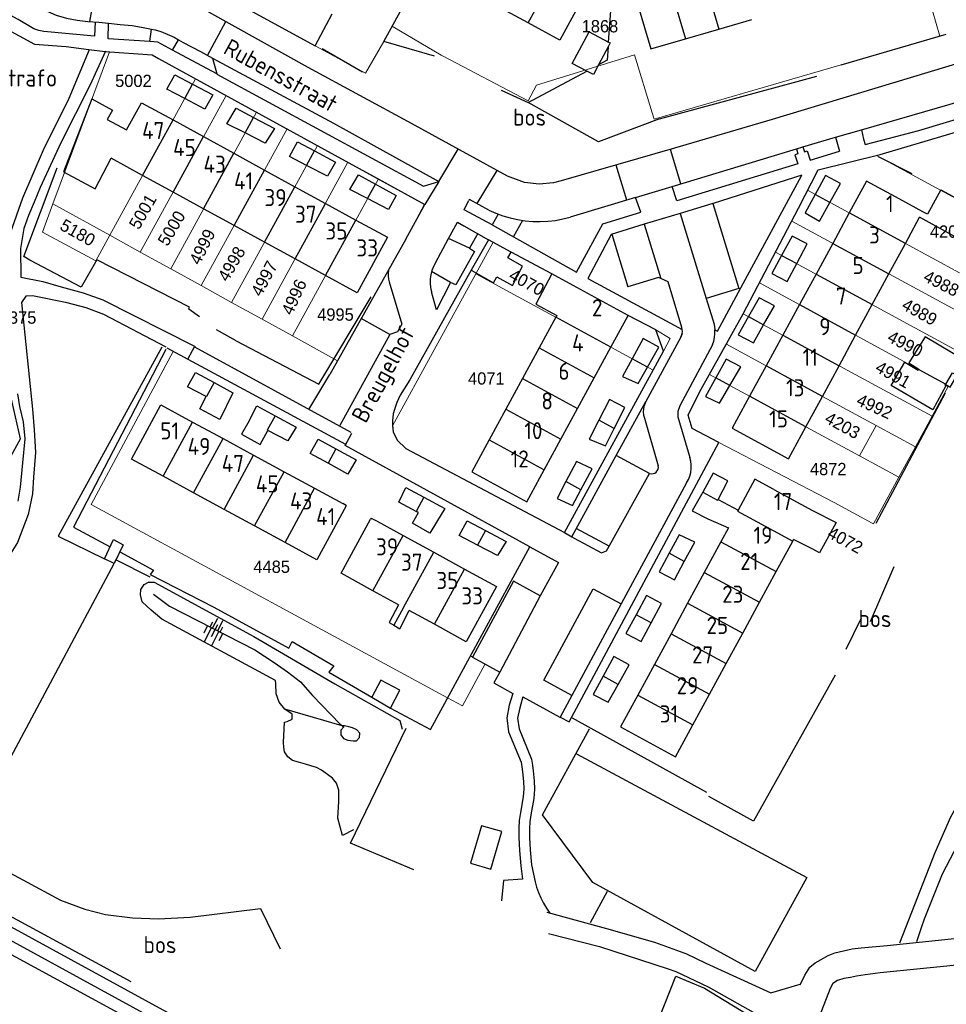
# Model space of a CAD drawing. Header units: metres. Extents: x 233829 to 239427, y 444283 to 448222.
# Tile 89 of 171: x 236491 to 236627, y 445484 to 445629. Entities that reach past the tile are written whole.
import ezdxf
from ezdxf.enums import TextEntityAlignment as Align

# ---------------------------------------------------------------- set-up
doc = ezdxf.new("R2010")
doc.units = ezdxf.units.M
doc.header["$MEASUREMENT"] = 0
for name, color, linetype in [('BIJGEBOUW', 4, 'Continuous'), ('DAKRAND', 4, 'Continuous'), ('DAKRAND-BYG', 4, 'Continuous'), ('FUNKTIEAAND', 253, 'Continuous'), ('Goud-kadastrale grenzen', 13, 'Continuous'), ('HEG', 253, 'Continuous'), ('HEK', 253, 'Continuous'), ('HOOFDGEBOUW', 4, 'Continuous'), ('HUISNUMMER', 253, 'Continuous'), ('KANTVERH', 253, 'Continuous'), ('KNTONVERHARD', 253, 'Continuous'), ('OVLIJNOBJ', 253, 'Continuous'), ('RASTER', 253, 'Continuous'), ('SCHUTTING', 253, 'Continuous'), ('STRAATNAAM', 253, 'Continuous'), ('TALUD', 253, 'Continuous'), ('TUSSENMUUR', 253, 'Continuous')]:
    doc.layers.add(name, color=color, linetype=linetype)
doc.layers.add('G01 kadestrale perceelsgrens', color=73, linetype='Continuous', lineweight=0)
doc.layers.add('Z01 perceelnummer', color=73, linetype='Continuous', lineweight=13)
doc.styles.get("Standard").update_dxf_attribs({"font": 'iso.shx'})
doc.styles.add('Styledgn001', font='dgn001.shx')

# ---------------------------------------------------------------- blocks, each defined once
blk = doc.blocks.new('TA', base_point=(75009.5, 300012))
for p, q in [((75009.5, 300012.5), (75010, 300012.5)), ((75009.5, 300012.25), (75010.5, 300012.25)), ((75009.5, 300012), (75010, 300012)), ((75009.5, 300011.75), (75010.5, 300011.75)), ((75009.5, 300011.5), (75010, 300011.5))]:
    blk.add_line(p, q)
blk = doc.blocks.new('A$C1532452F')
at = {"layer": 'G01 kadestrale perceelsgrens'}
for p, q in [((236618.202, 445651.572), (236625.678, 445626.23)), ((236541.543, 445620.783), (236518.361, 445633.422)), ((236545.43, 445627.684), (236544.205, 445625.444)), ((236545.601, 445627.571), (236545.43, 445627.684)), ((236552.596, 445623.453), (236545.601, 445627.571)), ((236544.205, 445625.444), (236541.543, 445620.783)), ((236583.802, 445614.074), (236625.678, 445626.23)), ((236495.756, 445601.642), (236504.036, 445623.92)), ((236552.919, 445623.267), (236552.596, 445623.453)), ((236504.094, 445597.046), (236516.646, 445619.983)), ((236516.646, 445619.983), (236521.11, 445617.536)), ((236508.552, 445594.588), (236521.11, 445617.536)), ((236521.11, 445617.536), (236525.574, 445615.09)), ((236513.009, 445592.131), (236525.574, 445615.09)), ((236525.574, 445615.09), (236530.038, 445612.644)), ((236583.53, 445614.968), (236583.802, 445614.074)), ((236517.467, 445589.673), (236530.038, 445612.644)), ((236530.038, 445612.644), (236534.502, 445610.199)), ((236521.925, 445587.216), (236534.502, 445610.199)), ((236534.502, 445610.199), (236538.965, 445607.753)), ((236614.489, 445608.272), (236616.374, 445608.735)), ((236616.374, 445608.735), (236632.99, 445599.709)), ((236526.382, 445584.76), (236538.965, 445607.753)), ((236538.965, 445607.753), (236543.43, 445605.306)), ((236530.84, 445582.302), (236543.43, 445605.306)), ((236543.43, 445605.306), (236550.152, 445601.623)), ((236612.394, 445600.324), (236606.296, 445603.641)), ((236494.213, 445597.49), (236495.756, 445601.642)), ((236504.094, 445597.046), (236495.756, 445601.642)), ((236550.152, 445601.623), (236547.432, 445596.457)), ((236620.63, 445595.856), (236612.394, 445600.324)), ((236603.954, 445599.112), (236601.59, 445594.592)), ((236603.954, 445599.112), (236631.809, 445583.978)), ((236494.213, 445597.49), (236502.056, 445593.323)), ((236502.056, 445593.323), (236504.094, 445597.046)), ((236508.552, 445594.588), (236504.094, 445597.046)), ((236560.219, 445596.023), (236557.688, 445591.392)), ((236571.936, 445589.693), (236560.219, 445596.023)), ((236620.63, 445595.856), (236628.538, 445591.56)), ((236513.009, 445592.131), (236508.552, 445594.588)), ((236601.59, 445594.592), (236599.227, 445590.073)), ((236601.59, 445594.592), (236629.376, 445579.496)), ((236517.467, 445589.673), (236513.009, 445592.131)), ((236557.688, 445591.392), (236545.501, 445569.145)), ((236583.66, 445577.279), (236557.688, 445591.392)), ((236521.925, 445587.216), (236517.467, 445589.673)), ((236579.996, 445585.315), (236571.936, 445589.693)), ((236599.227, 445590.073), (236596.864, 445585.553)), ((236599.227, 445590.073), (236626.943, 445575.014)), ((236526.382, 445584.76), (236521.925, 445587.216)), ((236584.056, 445583.2), (236579.996, 445585.315)), ((236596.864, 445585.553), (236594.388, 445581.104)), ((236596.864, 445585.553), (236624.51, 445570.532)), ((236530.84, 445582.302), (236526.382, 445584.76)), ((236537.449, 445578.661), (236530.84, 445582.302)), ((236594.388, 445581.104), (236591.922, 445576.664)), ((236600.225, 445577.926), (236594.388, 445581.104)), ((236583.66, 445577.279), (236585.194, 445580.086)), ((236608.458, 445573.444), (236600.225, 445577.926)), ((236597.799, 445573.472), (236591.922, 445576.664)), ((236626.943, 445575.014), (236624.51, 445570.532)), ((236606.033, 445568.998), (236597.799, 445573.472)), ((236608.458, 445573.444), (236616.325, 445569.185)), ((236613.887, 445564.73), (236616.325, 445569.185)), ((236616.325, 445569.185), (236622.079, 445566.054)), ((236624.51, 445570.532), (236622.079, 445566.054)), ((236606.033, 445568.998), (236613.887, 445564.73)), ((236593.29, 445566.68), (236589.745, 445560.061)), ((236593.29, 445566.68), (236610.154, 445557.895)), ((236622.079, 445566.054), (236619.652, 445561.597)), ((236613.887, 445564.73), (236619.652, 445561.597)), ((236619.652, 445561.597), (236615.936, 445554.757)), ((236589.745, 445560.061), (236571.606, 445526.189)), ((236615.733, 445554.867), (236610.154, 445557.895)), ((236615.733, 445554.867), (236615.936, 445554.757)), ((236565.598, 445551.416), (236556.911, 445535.435)), ((236556.911, 445535.435), (236557.219, 445535.258)), ((236557.219, 445535.258), (236559.05, 445534.248)), ((236559.05, 445534.248), (236555.718, 445528.118)), ((236553.558, 445529.291), (236555.718, 445528.118)), ((236571.371, 445525.751), (236571.606, 445526.189))]:
    blk.add_line(p, q, dxfattribs=at)
at = {"layer": 'G01 kadestrale perceelsgrens', "flags": 128}
for points in [[(236504.036, 445623.92), (236510.307, 445623.484), (236511.216, 445622.959), (236516.646, 445619.983)], [(236583.53, 445614.968), (236580.943, 445623.477), (236566.601, 445619.037), (236565.381, 445616.74), (236552.919, 445623.267)], [(236614.489, 445608.272), (236607.835, 445606.643), (236606.296, 445603.641)], [(236606.296, 445603.641), (236604.95, 445601.016), (236603.954, 445599.112)], [(236547.432, 445596.457), (236542.727, 445588.07), (236537.449, 445578.661)], [(236585.194, 445580.086), (236586.169, 445581.915), (236584.056, 445583.2)], [(236553.558, 445529.291), (236501.349, 445557.631), (236513.357, 445580.038)], [(236513.357, 445580.038), (236538.592, 445566.434), (236538.548, 445566.235), (236565.598, 445551.416)], [(236545.501, 445569.145), (236545.568, 445568.245), (236546.194, 445567.016), (236547.418, 445565.801), (236570.669, 445553.509), (236583.66, 445577.279)], [(236591.922, 445576.664), (236590.466, 445574.046), (236588.794, 445570.696), (236589.362, 445568.761), (236593.29, 445566.68)]]:
    blk.add_lwpolyline(points, dxfattribs=at)
at = {"layer": 'G01 kadestrale perceelsgrens', "style": 'Styledgn001'}
for s, rotation, p in [('5001', 59.96283, (236508.901, 445600.517)), ('5000', 59.52271, (236513.118, 445598.087)), ('5180', 330.79516, (236499.387, 445597.448)), ('4999', 63.77107, (236517.622, 445595.371)), ('4998', 59.8554, (236521.91, 445592.869)), ('4997', 62.2954, (236526.7, 445590.724)), ('4070', 331.38497, (236565.152, 445590.169)), ('4988', 332.99739, (236625.883, 445590.012)), ('4996', 65.55605, (236531.06, 445588.008)), ('4989', 330.89527, (236622.697, 445585.816)), ('4990', 332.49116, (236620.599, 445581.154)), ('4991', 330.70496, (236618.812, 445576.647)), ('4992', 335.48952, (236616.092, 445571.984)), ('4203', 331.21948, (236611.408, 445569.209)), ('4072', 331.35751, (236611.813, 445552.389))]:
    blk.add_text(s, height=1.8, rotation=rotation, dxfattribs=at).set_placement(p, align=Align.MIDDLE_CENTER)
at = {"layer": 'Z01 perceelnummer', "linetype": 'Continuous', "lineweight": 13, "style": 'Styledgn001'}
for s, p in [('1868', (236575.873, 445627.676)), ('5002', (236507.543, 445619.674)), ('4201', (236626.87, 445597.59)), ('5375', (236490.647, 445584.994)), ('4995', (236537.136, 445585.435)), ('4071', (236559.231, 445576.072)), ('4872', (236609.305, 445562.804)), ('4485', (236527.794, 445548.49))]:
    blk.add_text(s, height=1.8, dxfattribs=at).set_placement(p, align=Align.MIDDLE_CENTER)

msp = doc.modelspace()

# ---------------------------------------------------------------- linework, layer by layer
at = {"layer": 'BIJGEBOUW'}
msp.add_lwpolyline([(236561.5, 445509.68), (236558.51, 445510.54), (236556.91, 445505.05), (236559.9, 445504.18), (236561.5, 445509.68)], dxfattribs=at)
at = {"layer": 'DAKRAND'}
for p, q in [((236534.15, 445624.81), (236536.66, 445629.49)), ((236571.94, 445589.69), (236568.82, 445591.38)), ((236593.17, 445558.35), (236596.13, 445556.8)), ((236591.66, 445555.52), (236594.72, 445554.21)), ((236607.03, 445551.06), (236604.24, 445552.5))]:
    msp.add_line(p, q, dxfattribs=at)
for points in [[(236501.45, 445617.02), (236497.3, 445606.36), (236501.93, 445603.85), (236504.27, 445608.33)], [(236625.79, 445603.71), (236631.24, 445600.78), (236631.19, 445600.68)], [(236631.19, 445600.68), (236628.9, 445596.27), (236622.7, 445599.68)], [(236568.82, 445591.38), (236566.46, 445586.95), (236569.55, 445585.29)], [(236593.17, 445558.35), (236594.62, 445561.06), (236592.45, 445562.21), (236590.92, 445559.42)], [(236590.92, 445559.42), (236589.4, 445556.66), (236591.66, 445555.52)], [(236601.36, 445559.8), (236606.99, 445556.74), (236610.48, 445554.97), (236608.05, 445550.54), (236607.03, 445551.06)], [(236546.38, 445542.93), (236544.99, 445540.31), (236545.69, 445539.91)], [(236545.69, 445539.91), (236546.55, 445539.41), (236547.91, 445542.09)]]:
    msp.add_lwpolyline(points, dxfattribs=at)
at = {"layer": 'DAKRAND-BYG'}
for p, q in [((236577.06, 445624.64), (236575.67, 445622.02)), ((236573.96, 445621.1), (236571.82, 445622.24)), ((236516.21, 445619.18), (236519.17, 445617.63)), ((236525.15, 445614.31), (236528.19, 445612.67)), ((236534.07, 445609.41), (236537.12, 445607.76)), ((236543.01, 445604.54), (236546.04, 445602.9)), ((236609.56, 445601.87), (236611.09, 445604.65)), ((236604.69, 445592.91), (236606.23, 445595.78)), ((236599.85, 445583.93), (236601.42, 445586.71)), ((236629.43, 445578.64), (236623.5, 445582.16)), ((236582.83, 445577.73), (236584.49, 445580.68)), ((236594.91, 445575.04), (236596.51, 445577.78)), ((236622.57, 445577.39), (236622.5, 445577.27)), ((236519.36, 445575.49), (236522.12, 445573.99)), ((236626.43, 445575.13), (236626.51, 445575.25)), ((236577.97, 445568.74), (236579.53, 445571.8)), ((236537.2, 445565.76), (236540.15, 445564.14)), ((236573.09, 445559.76), (236574.72, 445562.83)), ((236549.3, 445556.42), (236548.97, 445556.6)), ((236559.12, 445553.79), (236562.13, 445552.18)), ((236503.29, 445549.66), (236504.63, 445552.47)), ((236504.63, 445552.47), (236506.05, 445551.72)), ((236588.23, 445549.25), (236589.75, 445552.09)), ((236583.36, 445540.26), (236584.89, 445543.11)), ((236578.53, 445531.26), (236580.13, 445534.14)), ((236542.44, 445529.38), (236545.19, 445527.78))]:
    msp.add_line(p, q, dxfattribs=at)
for points in [[(236571.82, 445622.24), (236574.28, 445626.87), (236577.12, 445625.36)], [(236577.12, 445625.36), (236577.37, 445625.23), (236577.06, 445624.64)], [(236575.67, 445622.02), (236574.91, 445620.6), (236573.96, 445621.1)], [(236515.06, 445617.08), (236512.43, 445618.47), (236513.62, 445620.54), (236516.21, 445619.18)], [(236519.17, 445617.63), (236518.02, 445615.52), (236515.06, 445617.08)], [(236523.9, 445612.04), (236521.21, 445613.4), (236522.6, 445615.67), (236525.15, 445614.31)], [(236528.19, 445612.67), (236526.85, 445610.55), (236523.9, 445612.04)], [(236532.91, 445607.28), (236530.38, 445608.6), (236531.57, 445610.76), (236534.07, 445609.41)], [(236537.12, 445607.76), (236535.97, 445605.69), (236532.91, 445607.28)], [(236541.85, 445602.42), (236539.25, 445603.78), (236540.5, 445605.9), (236543.01, 445604.54)], [(236611.09, 445604.65), (236608.93, 445605.8), (236607.4, 445603.04)], [(236546.04, 445602.9), (236544.9, 445600.83), (236541.85, 445602.42)], [(236607.4, 445603.04), (236605.92, 445600.35), (236608.04, 445599.11), (236609.56, 445601.87)], [(236606.23, 445595.78), (236604.01, 445596.92), (236602.48, 445594.11)], [(236562.86, 445594.59), (236559.53, 445596.4), (236557.03, 445591.95)], [(236557.03, 445591.95), (236560.3, 445590.09), (236560.78, 445590.96), (236563.06, 445589.7), (236564.55, 445592.52), (236562.38, 445593.75), (236562.86, 445594.59)], [(236602.48, 445594.11), (236601.06, 445591.47), (236603.27, 445590.28), (236604.69, 445592.91)], [(236601.42, 445586.71), (236599.2, 445587.9), (236597.65, 445585.13)], [(236597.65, 445585.13), (236596.14, 445582.45), (236598.36, 445581.31), (236599.85, 445583.93)], [(236623.5, 445582.16), (236621.11, 445578.36), (236622.59, 445577.43), (236622.57, 445577.39)], [(236584.49, 445580.68), (236582.22, 445581.92), (236580.59, 445578.95)], [(236580.59, 445578.95), (236579.17, 445576.37), (236581.49, 445575.33), (236582.83, 445577.73)], [(236596.51, 445577.78), (236594.34, 445578.92), (236592.83, 445576.17)], [(236626.53, 445575.01), (236624.63, 445571.49), (236618.55, 445575.05), (236620.51, 445578.46), (236622.5, 445577.27)], [(236518.18, 445573.45), (236515.46, 445574.85), (236516.65, 445576.97), (236519.36, 445575.49)], [(236626.51, 445575.25), (236627.51, 445576.92), (236628.21, 445576.55)], [(236592.83, 445576.17), (236591.33, 445573.43), (236593.4, 445572.43), (236594.91, 445575.04)], [(236626.53, 445575.01), (236626.4, 445575.08), (236626.43, 445575.13)], [(236522.12, 445573.99), (236520.18, 445570.07), (236517.27, 445571.6), (236518.18, 445573.45)], [(236579.53, 445571.8), (236577.26, 445572.99), (236575.72, 445569.97)], [(236524.48, 445569.89), (236525.63, 445572.05), (236528.28, 445570.62)], [(236528.28, 445570.62), (236531.38, 445568.96), (236530.18, 445566.94), (236527.22, 445568.47)], [(236524.48, 445569.89), (236523.38, 445567.89), (236526.13, 445566.4), (236527.22, 445568.47)], [(236575.72, 445569.97), (236574.31, 445567.2), (236576.68, 445566.21), (236577.97, 445568.74)], [(236536.05, 445563.64), (236533.41, 445565.07), (236534.6, 445567.19), (236537.2, 445565.76)], [(236540.15, 445564.14), (236538.95, 445562.07), (236536.05, 445563.64)], [(236574.72, 445562.83), (236572.45, 445563.92), (236570.9, 445560.96)], [(236570.9, 445560.96), (236569.6, 445558.47), (236571.86, 445557.44), (236573.09, 445559.76)], [(236548.97, 445556.6), (236546.42, 445557.97), (236547.46, 445560.09), (236550.1, 445558.67)], [(236550.1, 445558.67), (236553.16, 445557.04), (236551.91, 445555.02)], [(236551.91, 445555.02), (236550.98, 445553.41), (236548.42, 445554.89), (236549.3, 445556.42)], [(236557.95, 445551.66), (236555.24, 445553.06), (236556.44, 445555.22), (236559.12, 445553.79)], [(236562.13, 445552.18), (236560.89, 445550.16), (236557.95, 445551.66)], [(236589.75, 445552.09), (236587.49, 445553.18), (236586.01, 445550.46)], [(236506.05, 445551.72), (236504.74, 445548.97), (236503.29, 445549.66)], [(236586.01, 445550.46), (236584.53, 445547.73), (236586.8, 445546.59), (236588.23, 445549.25)], [(236584.89, 445543.11), (236582.67, 445544.26), (236581.16, 445541.46)], [(236581.16, 445541.46), (236579.67, 445538.71), (236581.89, 445537.52), (236583.36, 445540.26)], [(236580.13, 445534.14), (236577.91, 445535.33), (236576.33, 445532.45)], [(236545.19, 445527.78), (236546.57, 445530.41), (236543.8, 445531.86), (236542.44, 445529.38)], [(236576.33, 445532.45), (236574.86, 445529.79), (236577.08, 445528.65), (236578.53, 445531.26)]]:
    msp.add_lwpolyline(points, dxfattribs=at)
at = {"layer": 'HEG'}
for p, q in [((236544.2, 445625.44), (236556.51, 445647.83)), ((236535.18, 445624.39), (236541.08, 445620.98))]:
    msp.add_line(p, q, dxfattribs=at)
for points in [[(236502.18, 445593.45), (236499.87, 445589.44), (236492.38, 445593.41), (236491.49, 445593.92), (236496.38, 445606.92)], [(236522.61, 445581.59), (236534.71, 445575.26), (236542.36, 445588.03)], [(236511.71, 445580.67), (236496.54, 445552.97), (236503.29, 445549.66)], [(236519.31, 445542.59), (236530.31, 445536.58), (236530.78, 445537.54), (236536.89, 445533.95), (236536.16, 445533.04), (236542.44, 445529.38)], [(236610.31, 445532.6), (236598.38, 445511.2), (236591.81, 445514.85)]]:
    msp.add_lwpolyline(points, dxfattribs=at)
at = {"layer": 'HEK'}
for p, q in [((236577.12, 445625.36), (236578.2, 445639.64)), ((236551.65, 445623.3), (236544.2, 445625.44)), ((236611.22, 445622.02), (236626.57, 445626.49)), ((236565.37, 445616.49), (236573.96, 445621.1)), ((236584.58, 445614.12), (236607.63, 445620.34)), ((236561.39, 445618.29), (236565.37, 445616.49)), ((236522.61, 445581.59), (236519.73, 445583.19)), ((236626.43, 445573.9), (236616.28, 445554.84)), ((236482.62, 445507.57), (236504.72, 445548.97)), ((236615.49, 445540.46), (236618.97, 445548.52)), ((236611.95, 445536.41), (236614.19, 445540.99)), ((236571.8, 445526.33), (236591.47, 445515.45)), ((236482.48, 445501.1), (236507.18, 445487.75))]:
    msp.add_line(p, q, dxfattribs=at)
for points in [[(236577.06, 445624.64), (236576.91, 445622.69), (236575.67, 445622.02)], [(236584.58, 445614.12), (236575.67, 445610.73), (236565.37, 445616.49)], [(236517.22, 445585.1), (236515.66, 445586.22), (236515.78, 445586.5), (236502.18, 445593.45)], [(236512.28, 445580.34), (236498.77, 445554.29), (236504.13, 445551.41)], [(236505.54, 445550.65), (236510.47, 445548), (236509.99, 445547.34), (236519.31, 445542.59)], [(236545.19, 445527.78), (236551.04, 445524.63), (236565.6, 445551.42)], [(236504.87, 445549.24), (236505.01, 445549.51), (236509.95, 445546.99)], [(236572.42, 445521.07), (236606.15, 445502.96), (236598.61, 445489.19), (236574.81, 445502.21), (236567.46, 445512.14), (236574.33, 445524.74)], [(236584.5, 445482.19), (236586.99, 445488.52), (236591.21, 445486.73), (236598.33, 445482.42), (236598.79, 445479.84), (236598.76, 445477.01), (236598.78, 445475.61)]]:
    msp.add_lwpolyline(points, dxfattribs=at)
at = {"layer": 'HOOFDGEBOUW'}
for p, q in [((236565.38, 445628.15), (236560.91, 445630.58)), ((236593.27, 445627.24), (236598.14, 445628.66)), ((236588.39, 445625.82), (236593.27, 445627.24)), ((236501.45, 445617.02), (236504.46, 445615.38)), ((236504.46, 445615.38), (236503.72, 445614.02)), ((236506.55, 445612.48), (236508.73, 445616.47)), ((236508.73, 445616.47), (236513.34, 445613.95)), ((236503.72, 445614.02), (236506.55, 445612.48)), ((236513.34, 445613.95), (236517.81, 445611.5)), ((236517.81, 445611.5), (236522.27, 445609.06)), ((236508.89, 445605.8), (236504.27, 445608.33)), ((236522.27, 445609.06), (236526.74, 445606.61)), ((236513.35, 445603.36), (236508.89, 445605.8)), ((236526.74, 445606.61), (236531.2, 445604.17)), ((236531.2, 445604.17), (236535.67, 445601.73)), ((236517.82, 445600.92), (236513.35, 445603.36)), ((236623.15, 445600.5), (236619.71, 445602.37)), ((236625.79, 445603.71), (236623.84, 445600.13)), ((236522.28, 445598.47), (236517.82, 445600.92)), ((236535.67, 445601.73), (236540.13, 445599.28)), ((236612.39, 445600.33), (236609.96, 445595.85)), ((236620.63, 445595.86), (236622.7, 445599.68)), ((236623.84, 445600.13), (236623.15, 445600.5)), ((236526.75, 445596.03), (236522.28, 445598.47)), ((236540.13, 445599.28), (236544.75, 445596.76)), ((236531.21, 445593.59), (236526.75, 445596.03)), ((236609.96, 445595.85), (236607.52, 445591.37)), ((236618.19, 445591.38), (236620.63, 445595.86)), ((236535.68, 445591.14), (236531.21, 445593.59)), ((236607.52, 445591.37), (236605.09, 445586.89)), ((236615.76, 445586.9), (236618.19, 445591.38)), ((236605.09, 445586.89), (236602.65, 445582.41)), ((236613.32, 445582.41), (236615.76, 445586.9)), ((236569.55, 445585.29), (236569.4, 445585.03)), ((236569.4, 445585.03), (236566.96, 445580.54)), ((236602.65, 445582.41), (236600.22, 445577.93)), ((236610.89, 445577.93), (236613.32, 445582.41)), ((236566.96, 445580.54), (236564.52, 445576.05)), ((236575.02, 445576.16), (236577.46, 445580.65)), ((236600.22, 445577.93), (236597.8, 445573.47)), ((236608.45, 445573.45), (236610.89, 445577.93)), ((236564.52, 445576.05), (236562.08, 445571.56)), ((236572.58, 445571.67), (236575.02, 445576.16)), ((236606.03, 445569), (236608.45, 445573.45)), ((236562.08, 445571.56), (236559.64, 445567.07)), ((236570.14, 445567.18), (236572.58, 445571.67)), ((236516.21, 445569.69), (236520.67, 445567.26)), ((236520.67, 445567.26), (236525.14, 445564.84)), ((236567.7, 445562.69), (236570.14, 445567.18)), ((236525.14, 445564.84), (236529.61, 445562.41)), ((236529.61, 445562.41), (236534.07, 445559.99)), ((236516.36, 445559.32), (236511.89, 445561.74)), ((236520.83, 445556.89), (236516.36, 445559.32)), ((236534.07, 445559.99), (236538.19, 445557.75)), ((236538.71, 445557.47), (236538.19, 445557.75)), ((236525.29, 445554.47), (236520.83, 445556.89)), ((236538.71, 445557.47), (236538.68, 445557.4)), ((236542.36, 445555.62), (236542.28, 445555.48)), ((236542.36, 445555.62), (236543.22, 445555.15)), ((236543.22, 445555.15), (236547.04, 445553.07)), ((236529.76, 445552.04), (236525.29, 445554.47)), ((236594.72, 445554.21), (236593.6, 445552.15)), ((236547.04, 445553.07), (236551.54, 445550.61)), ((236593.6, 445552.15), (236591.16, 445547.66)), ((236601.67, 445547.77), (236604.11, 445552.26)), ((236604.11, 445552.26), (236604.24, 445552.5)), ((236551.54, 445550.61), (236556.04, 445548.15)), ((236556.04, 445548.15), (236560.71, 445545.6)), ((236591.16, 445547.66), (236588.72, 445543.17)), ((236599.23, 445543.28), (236601.67, 445547.77)), ((236546.38, 445542.93), (236542.62, 445544.98)), ((236596.79, 445538.78), (236599.23, 445543.28)), ((236551.62, 445540.07), (236547.91, 445542.09)), ((236588.72, 445543.17), (236586.29, 445538.67)), ((236586.29, 445538.67), (236583.85, 445534.18)), ((236594.36, 445534.29), (236596.79, 445538.78)), ((236583.85, 445534.18), (236581.41, 445529.69)), ((236591.92, 445529.8), (236594.36, 445534.29)), ((236589.48, 445525.31), (236591.92, 445529.8))]:
    msp.add_line(p, q, dxfattribs=at)
for points in [[(236527.48, 445634.47), (236524.95, 445629.81), (236534.15, 445624.81)], [(236574.41, 445633.73), (236570.01, 445625.63), (236565.38, 445628.15)], [(236583.35, 445634.08), (236580.71, 445633.31), (236583.31, 445624.35), (236588.39, 445625.82)], [(236619.71, 445602.37), (236614.92, 445604.98), (236612.39, 445600.33)], [(236544.75, 445596.76), (236540.29, 445588.62), (236535.68, 445591.14)], [(236577.46, 445580.65), (236580, 445585.32), (236571.94, 445589.69)], [(236511.89, 445561.74), (236507.25, 445564.26), (236511.57, 445572.21), (236516.21, 445569.69)], [(236597.8, 445573.47), (236595.26, 445568.8), (236603.49, 445564.32), (236606.03, 445569)], [(236559.64, 445567.07), (236557.11, 445562.4), (236565.17, 445558.02), (236567.7, 445562.69)], [(236601.36, 445559.8), (236598.58, 445561.31), (236596.13, 445556.8)], [(236538.68, 445557.4), (236534.4, 445549.52), (236529.76, 445552.04)], [(236542.62, 445544.98), (236537.95, 445547.53), (236542.28, 445555.48)], [(236560.71, 445545.6), (236556.29, 445537.51), (236551.62, 445540.07)], [(236581.41, 445529.69), (236578.87, 445525.02), (236586.94, 445520.64), (236589.48, 445525.31)]]:
    msp.add_lwpolyline(points, dxfattribs=at)
at = {"layer": 'KANTVERH'}
for p, q in [((236502.12, 445633.93), (236501.1, 445628.37)), ((236518.38, 445623.4), (236521.06, 445628.37)), ((236509.95, 445625.42), (236510.18, 445627.25)), ((236513.27, 445624.19), (236514.15, 445625.69)), ((236519.76, 445620.72), (236513.27, 445624.19)), ((236519.83, 445620.68), (236519.76, 445620.72)), ((236610.36, 445611.42), (236614.17, 445612.51)), ((236610.36, 445611.42), (236610.96, 445609.38)), ((236552.26, 445604.93), (236555.12, 445609.69)), ((236587.74, 445604.6), (236586.23, 445609.63)), ((236605.6, 445609.99), (236605.82, 445609.26)), ((236604.41, 445608.84), (236604.85, 445607.52)), ((236605.82, 445609.26), (236606.24, 445609.4)), ((236606.24, 445609.4), (236606.64, 445608.06)), ((236606.64, 445608.06), (236610.96, 445609.38)), ((236579.8, 445602.2), (236578.25, 445607.34)), ((236557.89, 445601.7), (236560.81, 445606.56)), ((236596.5, 445589.35), (236605.42, 445605.87)), ((236552.26, 445604.93), (236550.24, 445601.58)), ((236581.1, 445602.59), (236586.45, 445604.21)), ((236547.43, 445596.46), (236550.24, 445601.58)), ((236592.42, 445601.71), (236587.62, 445600.25)), ((236592.42, 445601.71), (236596.23, 445589.26)), ((236587.63, 445600.25), (236582.37, 445598.7)), ((236587.63, 445600.25), (236591.44, 445587.8)), ((236553.7, 445596.56), (236555.01, 445598.96)), ((236555.01, 445598.96), (236555.94, 445598.45)), ((236555.94, 445598.45), (236559.53, 445596.4)), ((236560.11, 445598.59), (236572.42, 445591.64)), ((236564.53, 445599.22), (236563.22, 445596.87)), ((236582.37, 445598.7), (236584.8, 445590.73)), ((236577.6, 445597.19), (236579.95, 445589.5)), ((236547.43, 445596.46), (236536.31, 445576.63)), ((236551.81, 445593.01), (236553.7, 445596.56)), ((236556.76, 445595.14), (236553.7, 445596.56)), ((236568.82, 445591.38), (236562.86, 445594.59)), ((236554, 445590.13), (236551.22, 445591.74)), ((236596.23, 445589.26), (236591.44, 445587.8)), ((236593.08, 445583.01), (236596.5, 445589.35)), ((236545.08, 445582.53), (236537.78, 445569.18)), ((236512.43, 445580.54), (236538.59, 445566.43)), ((236533.22, 445571.54), (236536.31, 445576.63)), ((236578.26, 445564.8), (236582.59, 445572.72)), ((236571.75, 445552.89), (236578.26, 445564.8)), ((236583.15, 445562.15), (236578.26, 445564.8)), ((236577.2, 445551.51), (236583.15, 445562.15)), ((236588.56, 445560.78), (236579, 445543.06)), ((236570.67, 445553.51), (236571.75, 445552.89)), ((236567.14, 445544.23), (236561.21, 445533.06)), ((236579, 445543.06), (236570.04, 445526.46)), ((236570.04, 445526.46), (236571.37, 445525.75)), ((236574.51, 445496.38), (236576.98, 445500.97)), ((236600.88, 445486.06), (236605.21, 445487.33))]:
    msp.add_line(p, q, dxfattribs=at)
for points in [[(236720.07, 445649.62), (236720.04, 445649.6), (236719, 445649.17), (236717.67, 445648.69), (236712.73, 445647.23), (236705.76, 445645.22), (236693.46, 445641.55), (236684.22, 445638.74), (236666.03, 445633.38), (236650.42, 445628.72), (236629.07, 445622.44), (236601.11, 445614.01), (236586.78, 445609.79), (236570.17, 445605.01), (236569.08, 445604.74), (236566.95, 445604.54), (236564.8, 445604.78), (236562.34, 445605.72), (236548.27, 445613.45), (236533.14, 445621.64), (236518.57, 445629.75), (236516.98, 445630.82)], [(236501.94, 445628.31), (236501.83, 445626.22), (236494.4, 445626.89), (236493.7, 445627.07), (236492.95, 445627.3), (236490.68, 445628.64), (236486.74, 445630.78), (236474.14, 445637.6), (236459.72, 445645.47), (236455.6, 445647.75)], [(236459.71, 445645.47), (236460.1, 445646.07), (236460.74, 445646.59), (236461.38, 445646.9), (236462.07, 445647.11), (236462.62, 445647.13), (236463.16, 445647.09), (236463.67, 445646.95), (236474.76, 445640.8), (236482.32, 445636.9), (236492.81, 445631.08), (236494.67, 445629.98), (236496.23, 445629.32), (236497.74, 445628.86), (236499.29, 445628.55), (236500.88, 445628.39), (236502.48, 445628.27), (236503.88, 445628.11), (236503.88, 445628.11)], [(236458.62, 445643.75), (236484.03, 445629.92), (236493.05, 445625.06), (236497.69, 445624.73), (236501.03, 445624.26), (236503.38, 445623.97), (236510.31, 445623.48), (236511.22, 445622.96), (236550.24, 445601.58)], [(236614.17, 445612.51), (236632.71, 445617.85), (236654.71, 445624.25), (236656.94, 445624.92), (236677.53, 445631.07), (236697.36, 445636.9)], [(236509.95, 445625.42), (236503.83, 445625.82), (236503.88, 445628.11)], [(236503.88, 445628.11), (236505.62, 445627.95), (236507.37, 445627.79), (236508.72, 445627.53), (236509.72, 445627.35), (236510.18, 445627.25)], [(236510.18, 445627.25), (236510.72, 445627.13), (236511.57, 445626.9), (236512.47, 445626.52), (236513.53, 445626.05), (236514.15, 445625.69)], [(236514.15, 445625.69), (236514.84, 445625.28), (236517.36, 445623.95), (236519.13, 445623), (236519.76, 445620.72)], [(236458.79, 445569.5), (236459.41, 445569.2), (236466.68, 445583.03), (236468.18, 445585.2), (236469.83, 445586.79), (236471.75, 445587.78), (236473.61, 445588.72), (236475.99, 445589.47), (236478.76, 445589.94), (236480.89, 445590.28), (236482.43, 445590.42), (236483.97, 445590.76), (236485.39, 445591.44), (236486.86, 445592.62), (236487.93, 445593.64), (236488.8, 445594.8), (236489.53, 445597.41), (236491.35, 445602.53), (236494.37, 445609.57), (236498.12, 445617.12), (236501.13, 445624.26)], [(236503.43, 445624.02), (236501.21, 445619.09), (236496.93, 445610.58), (236493.9, 445604.03), (236493.01, 445601.92), (236492.16, 445599.96), (236491.51, 445598.05), (236490.98, 445595.1), (236491.03, 445590.93), (236494.28, 445590.26), (236496.94, 445589.52), (236500.19, 445588.61), (236503.05, 445587.58), (236516.6, 445580.74)], [(236513.27, 445624.19), (236511.11, 445625.35), (236509.95, 445625.42)], [(236614.7, 445610.34), (236622.59, 445612.39), (236655.65, 445622.38), (236654.98, 445624.33)], [(236519.13, 445623), (236536.87, 445613.47), (236552.26, 445604.93)], [(236607.83, 445606.64), (236616.9, 445608.86), (236638.15, 445615.2), (236653.67, 445619.7), (236660.28, 445621.76)], [(236519.76, 445620.72), (236519.78, 445620.63), (236550.03, 445604.23), (236552.26, 445604.93)], [(236614.17, 445612.51), (236614.48, 445611.15), (236614.7, 445610.34)], [(236604.64, 445609.7), (236605.6, 445609.99), (236610.36, 445611.42)], [(236604.85, 445607.52), (236587.11, 445602.1), (236586.45, 445604.21), (236604.64, 445609.7), (236604.86, 445608.97), (236604.41, 445608.84)], [(236588.79, 445570.7), (236590.47, 445574.05), (236596.86, 445585.54), (236604.95, 445601.02), (236607.83, 445606.64)], [(236605.42, 445605.87), (236592.45, 445601.72), (236592.42, 445601.71)], [(236572.42, 445591.64), (236576.28, 445598.71), (236581.86, 445600.44), (236581.1, 445602.59), (236571.52, 445599.71)], [(236560.98, 445600.15), (236560.11, 445598.59), (236556, 445600.79), (236556.6, 445602.09)], [(236556.79, 445602.3), (236556.68, 445602.21), (236556.6, 445602.09)], [(236559.61, 445600.75), (236556.78, 445602.31), (236556.77, 445602.29)], [(236559.61, 445600.75), (236560.62, 445600.29), (236561.66, 445599.9), (236562.73, 445599.59), (236563.81, 445599.34), (236564.91, 445599.17), (236566.02, 445599.08), (236567.13, 445599.05), (236568.24, 445599.11), (236569.35, 445599.23), (236570.44, 445599.44), (236571.52, 445599.71)], [(236582.37, 445598.7), (236582.33, 445598.69), (236577.52, 445597.16), (236574.09, 445590.72), (236587.93, 445583.23), (236587.85, 445583.53), (236585.85, 445590.22), (236584.8, 445590.73), (236584.47, 445590.88), (236579.95, 445589.5)], [(236557.97, 445597.29), (236556.76, 445595.14), (236557.52, 445594.67), (236554.77, 445589.77), (236554, 445590.13), (236551.92, 445586.15), (236551.18, 445588.78)], [(236551.81, 445593.01), (236551.5, 445592.46), (236551.26, 445591.88), (236551.1, 445591.27), (236551.01, 445590.65), (236550.99, 445590.02), (236551.05, 445589.39), (236551.18, 445588.78)], [(236544.88, 445591.91), (236544.83, 445591.48), (236544.84, 445591.05), (236544.9, 445590.62), (236545.01, 445590.21)], [(236557.03, 445591.95), (236548.02, 445575.87), (236546.63, 445573.64), (236546.11, 445572.54), (236545.79, 445571.53), (236545.6, 445570.88), (236545.48, 445569.89), (236545.49, 445569.24), (236545.57, 445568.24), (236546.19, 445567.02), (236547.42, 445565.8), (236570.67, 445553.51)], [(236545.01, 445590.21), (236546.84, 445584.03), (236546.23, 445582.91), (236545.08, 445582.53), (236540.92, 445584.84)], [(236512.33, 445580.64), (236503.2, 445585.44), (236500.64, 445586.43), (236497.84, 445587.16), (236492.74, 445588.18), (236491.79, 445588.11), (236491.17, 445587.2), (236492.74, 445571.56), (236493.01, 445568.53), (236493.19, 445565.25), (236492.92, 445561.61), (236492.78, 445559.17), (236492.11, 445556.12), (236490.57, 445552.05), (236485.15, 445543.46), (236482.76, 445541.36), (236480.97, 445539.33), (236479.61, 445537.7), (236478.33, 445537.13), (236476.66, 445536.44), (236469.22, 445524.72), (236465.36, 445517.61), (236463.11, 445512.08), (236463.75, 445510.1)], [(236591.44, 445587.8), (236592.36, 445584.81), (236592.58, 445584.03), (236592.7, 445583.22), (236593.08, 445583.01)], [(236570.67, 445553.51), (236585.19, 445580.09), (236584.06, 445583.2), (236580, 445585.32)], [(236587.91, 445582.65), (236587.72, 445582.11), (236582.59, 445572.72), (236582.31, 445571.97), (236582.21, 445571.17), (236582.23, 445570.72), (236582.38, 445570.28), (236584.42, 445563.27)], [(236587.72, 445582.11), (236587.84, 445582.37), (236587.92, 445582.65), (236587.95, 445582.94), (236587.93, 445583.23)], [(236592.36, 445580.99), (236592.54, 445581.53), (236592.66, 445582.09), (236592.72, 445582.66), (236592.7, 445583.22)], [(236592.36, 445580.99), (236587.56, 445572.08), (236587.26, 445571.24), (236587.3, 445570.44), (236589.06, 445564.5)], [(236515.55, 445579.02), (236516.51, 445580.69), (236539.4, 445568.2)], [(236490.67, 445558.12), (236491.02, 445560.17), (236491.33, 445563.71), (236491.7, 445567.25), (236491.44, 445569.74), (236490.93, 445571.96), (236490.59, 445573.8)], [(236571.37, 445525.75), (236593.29, 445566.68), (236589.36, 445568.76), (236588.79, 445570.7)], [(236565.6, 445551.42), (236538.55, 445566.23), (236539.54, 445568.08)], [(236588.56, 445560.78), (236588.82, 445561.27), (236589.02, 445561.78), (236589.16, 445562.32), (236589.23, 445562.86), (236589.24, 445563.41), (236589.18, 445563.96), (236589.06, 445564.5)], [(236583.15, 445562.15), (236583.4, 445562.11), (236583.65, 445562.13), (236583.89, 445562.21), (236584.1, 445562.35), (236584.27, 445562.54), (236584.38, 445562.77), (236584.44, 445563.02), (236584.42, 445563.27)], [(236571.75, 445552.89), (236572.11, 445552.69), (236576.09, 445550.55), (236576.82, 445550.83), (236577.2, 445551.51), (236572.41, 445554.09)], [(236565.6, 445551.42), (236569.79, 445549.12), (236567.14, 445544.23), (236563.23, 445546.36), (236557.22, 445535.26), (236561.21, 445533.06), (236560.31, 445531.47), (236563.1, 445529.93), (236562.6, 445528.2), (236562.22, 445526.36), (236562.49, 445524.32), (236564.32, 445519.88), (236564.43, 445519.18), (236564.52, 445518.43), (236564.69, 445517.03), (236564.71, 445515.96), (236564.62, 445514.76), (236564.22, 445512.47), (236564.03, 445511.31), (236563.97, 445510.17), (236563.97, 445508.8), (236564.08, 445506.9), (236564.29, 445504.65), (236564.51, 445502.71), (236561.77, 445502.54), (236561.46, 445499.55)], [(236571.76, 445529.65), (236567.64, 445531.87), (236574.9, 445545.23), (236579, 445543.06)], [(236564.59, 445529.44), (236564.12, 445527.82), (236563.81, 445526.3), (236564.02, 445524.73), (236565.84, 445520.3), (236565.97, 445519.43), (236566.08, 445518.61), (236566.25, 445517.13), (236566.28, 445515.92), (236566.17, 445514.56), (236565.75, 445512.14), (236565.59, 445511.14), (236565.53, 445510.14), (236565.53, 445508.84), (236565.64, 445507.02), (236565.85, 445504.8), (236566.36, 445502.34)], [(236564.59, 445529.44), (236570.01, 445526.47), (236570.04, 445526.46)], [(236429.88, 445526.11), (236451.86, 445514.2), (236452.12, 445513.71), (236452.34, 445512.92), (236452.45, 445512.32), (236452.61, 445511.83), (236463.85, 445505.73), (236484.68, 445494.38), (236509.73, 445480.75)], [(236436.19, 445525.02), (236461.84, 445510.96), (236486.9, 445497.22), (236514.98, 445481.87), (236514.8, 445481.37), (236539.91, 445467.68), (236581.86, 445444.85), (236603.99, 445432.74)], [(236459.82, 445508.02), (236460.68, 445509.43), (236482.61, 445497.52), (236512.11, 445481.45)], [(236566.36, 445502.34), (236566.58, 445501.54), (236566.86, 445500.76), (236567.19, 445500)], [(236567.19, 445500), (236567.59, 445499.22), (236568.04, 445498.47), (236568.55, 445497.75)], [(236568.1, 445497.87), (236576.82, 445495.49), (236583.88, 445493.47), (236588.14, 445491.95), (236588.45, 445491.84), (236591.37, 445490.41), (236600.88, 445486.06)], [(236568.32, 445494.74), (236575.83, 445492.83), (236585.88, 445489.57), (236586.97, 445489.21), (236591.7, 445486.94), (236599.87, 445482.36)], [(236607.39, 445490.45), (236608.27, 445490.97), (236609.3, 445491.54), (236610.29, 445491.91), (236611.53, 445492.24), (236612.82, 445492.52), (236614.15, 445492.65), (236617.93, 445492.99), (236629.68, 445494.22)], [(236671.4, 445491.83), (236668.84, 445493.01), (236667.28, 445493.72), (236666.33, 445494), (236665.33, 445494.12), (236664.29, 445494), (236662.9, 445493.86), (236652.92, 445492.88), (236636.89, 445491), (236616.93, 445488.98), (236614.7, 445488.68), (236613.46, 445488.5), (236612.57, 445488.33), (236611.58, 445488.16), (236610.69, 445487.89), (236610, 445487.42), (236609.57, 445486.72), (236607.04, 445480.14)], [(236605.18, 445487.26), (236605.89, 445488.67), (236606.61, 445489.83), (236607.39, 445490.45)]]:
    msp.add_lwpolyline(points, dxfattribs=at)
at = {"layer": 'KNTONVERHARD'}
msp.add_line((236622.29, 445493.59), (236622.98, 445495.63), dxfattribs=at)
for points in [[(236619.81, 445493.38), (236624.97, 445506.64), (236627.28, 445511.87), (236629.67, 445516.11), (236631.58, 445519.29), (236635.38, 445525.16), (236639.77, 445530.68), (236644.23, 445535.72)], [(236622.98, 445495.63), (236623.41, 445496.9), (236626.04, 445503.48), (236632.32, 445515.58), (236633.68, 445517.52)]]:
    msp.add_lwpolyline(points, dxfattribs=at)
at = {"layer": 'OVLIJNOBJ'}
for points in [[(236508.65, 445545.17), (236509.13, 445545.88), (236509.77, 445546.24), (236510.26, 445546.25), (236510.56, 445546.21), (236525.18, 445538.25), (236537.04, 445531.32), (236546.58, 445525.97), (236546.91, 445524.68)], [(236539.8, 445509.93), (236538.17, 445509.1), (236537.46, 445511.67), (236537.61, 445514.11), (236537.61, 445515.75), (236537.29, 445516.79), (236536.68, 445517.52), (236535.97, 445518.05), (236535.11, 445518.68), (236534.35, 445519.06), (236533.55, 445519.34), (236532.75, 445519.57), (236531.74, 445519.84), (236530.84, 445520.12), (236530.18, 445520.65), (236529.67, 445521.39), (236529.55, 445522.08), (236529.54, 445522.73), (236529.66, 445525.72), (236530.06, 445525.82), (236530.8, 445526.14), (236530.78, 445526.89), (236529.72, 445527.61), (236528.9, 445528.63), (236528.47, 445529.87), (236528.38, 445531.36), (236528.37, 445531.8), (236511.69, 445540.81), (236510.16, 445542.12), (236508.84, 445543.33), (236508.57, 445544.37), (236508.65, 445545.17)], [(236510.46, 445544.47), (236512.84, 445542.73), (236525.33, 445536.31), (236528.17, 445534.44), (236530.09, 445533.09), (236532.01, 445531.65), (236533.75, 445529.65), (236537.84, 445525.42), (236538.16, 445525.18)], [(236538.16, 445525.18), (236538.35, 445525.03), (236537.91, 445524.53), (236537.93, 445523.88), (236538.29, 445523.34), (236538.94, 445523.06), (236539.74, 445522.98), (236540.24, 445522.99), (236540.67, 445523.45), (236540.71, 445524.1), (236540.25, 445524.58), (236539.65, 445524.87), (236539.09, 445525.05), (236538.44, 445525.19), (236538.14, 445525.18), (236529.72, 445527.61)], [(236548.59, 445504.07), (236539.34, 445507.98), (236547.5, 445524.85)], [(236482.68, 445507.27), (236496.84, 445499.65), (236500.41, 445498.34), (236503.46, 445497.52), (236507.41, 445497.07), (236511.24, 445496.91), (236515.86, 445497.17), (236526.14, 445498.41), (236529.06, 445492.51)]]:
    msp.add_lwpolyline(points, dxfattribs=at)
at = {"layer": 'RASTER'}
msp.add_lwpolyline([(236626.43, 445575.13), (236627.18, 445574.78), (236628.21, 445576.55)], dxfattribs=at)
at = {"layer": 'SCHUTTING'}
msp.add_line((236621.58, 445606.04), (236616.66, 445608.54), dxfattribs=at)
msp.add_lwpolyline([(236489.4, 445564.3), (236491.02, 445567.24), (236489.53, 445573.66)], dxfattribs=at)
at = {"layer": 'TUSSENMUUR'}
for p, q in [((236565.38, 445628.15), (236572.19, 445640.7)), ((236584.48, 445639.24), (236588.39, 445625.82)), ((236590.66, 445636.2), (236593.27, 445627.24)), ((236515.06, 445617.08), (236516.21, 445619.18)), ((236508.89, 445605.8), (236513.34, 445613.95)), ((236523.9, 445612.04), (236525.15, 445614.31)), ((236513.35, 445603.36), (236517.81, 445611.5)), ((236517.82, 445600.92), (236522.27, 445609.06)), ((236532.91, 445607.28), (236534.07, 445609.41)), ((236522.28, 445598.47), (236526.74, 445606.61)), ((236526.75, 445596.03), (236531.2, 445604.17)), ((236541.85, 445602.42), (236543.01, 445604.54)), ((236609.56, 445601.87), (236607.4, 445603.04)), ((236531.21, 445593.59), (236535.67, 445601.73)), ((236620.63, 445595.86), (236612.39, 445600.33)), ((236535.68, 445591.14), (236540.13, 445599.28)), ((236609.96, 445595.85), (236618.19, 445591.38)), ((236602.48, 445594.11), (236604.69, 445592.91)), ((236607.52, 445591.37), (236615.76, 445586.9)), ((236605.09, 445586.89), (236613.32, 445582.41)), ((236597.65, 445585.13), (236599.85, 445583.93)), ((236577.46, 445580.65), (236569.4, 445585.03)), ((236602.65, 445582.41), (236610.89, 445577.93)), ((236566.96, 445580.54), (236575.02, 445576.16)), ((236582.83, 445577.73), (236580.59, 445578.95)), ((236608.45, 445573.45), (236600.22, 445577.93)), ((236622.57, 445577.39), (236626.51, 445575.25)), ((236564.52, 445576.05), (236572.58, 445571.67)), ((236594.91, 445575.04), (236592.83, 445576.17)), ((236606.03, 445569), (236597.8, 445573.47)), ((236562.08, 445571.56), (236570.14, 445567.18)), ((236511.89, 445561.74), (236516.21, 445569.69)), ((236577.97, 445568.74), (236575.72, 445569.97)), ((236516.36, 445559.32), (236520.67, 445567.26)), ((236559.64, 445567.07), (236567.7, 445562.69)), ((236537.2, 445565.76), (236536.05, 445563.64)), ((236520.83, 445556.89), (236525.14, 445564.84)), ((236525.29, 445554.47), (236529.61, 445562.41)), ((236573.09, 445559.76), (236570.9, 445560.96)), ((236529.76, 445552.04), (236534.07, 445559.99)), ((236550.1, 445558.67), (236548.97, 445556.6)), ((236559.12, 445553.79), (236557.95, 445551.66)), ((236542.62, 445544.98), (236547.04, 445553.07)), ((236593.6, 445552.15), (236601.67, 445547.77)), ((236547.12, 445542.52), (236551.54, 445550.61)), ((236588.23, 445549.25), (236586.01, 445550.46)), ((236551.62, 445540.07), (236556.04, 445548.15)), ((236591.16, 445547.66), (236599.23, 445543.28)), ((236547.12, 445542.52), (236545.69, 445539.91)), ((236588.72, 445543.17), (236596.79, 445538.78)), ((236583.36, 445540.26), (236581.16, 445541.46)), ((236586.29, 445538.67), (236594.36, 445534.29)), ((236583.85, 445534.18), (236591.92, 445529.8)), ((236578.53, 445531.26), (236576.33, 445532.45)), ((236581.41, 445529.69), (236589.48, 445525.31))]:
    msp.add_line(p, q, dxfattribs=at)
for points in [[(236519.36, 445575.49), (236518.23, 445573.42), (236518.18, 445573.45)], [(236528.28, 445570.62), (236527.14, 445568.51), (236527.22, 445568.47)], [(236590.92, 445559.42), (236593.11, 445558.23), (236593.17, 445558.35)], [(236596.13, 445556.8), (236596.04, 445556.64), (236604.11, 445552.26)]]:
    msp.add_lwpolyline(points, dxfattribs=at)

# ---------------------------------------------------------------- block references
at = {"layer": 'Goud-kadastrale grenzen', "linetype": 'Continuous'}
msp.add_blockref('A$C1532452F', (0, 0), dxfattribs=at)
at = {"layer": 'TALUD'}
for p, xscale, yscale, rotation in [((236519.52, 445539.3), 1.67, 1.67, 63.0214), ((236519.51, 445539.32), 2.48, 2.48, 243.0007)]:
    msp.add_blockref('TA', p, dxfattribs=dict(at, xscale=xscale, yscale=yscale, rotation=rotation))

# ---------------------------------------------------------------- texts
at = {"layer": 'FUNKTIEAAND'}
for s, p in [('trafo', (236489.23, 445618.84)), ('bos', (236563.16, 445613.11)), ('bos', (236613.75, 445539.65)), ('bos', (236509.03, 445491.88))]:
    msp.add_text(s, height=2.5, dxfattribs=at).set_placement(p)
at = {"layer": 'HUISNUMMER'}
for s, p in [('47', (236508.81, 445611.14)), ('45', (236513.35, 445608.65)), ('43', (236517.81, 445606.21)), ('41', (236522.28, 445603.77)), ('39', (236526.74, 445601.32)), ('1', (236617.77, 445600.42)), ('37', (236531.21, 445598.88)), ('35', (236535.67, 445596.43)), ('3', (236615.29, 445595.85)), ('33', (236540.21, 445593.95)), ('5', (236612.86, 445591.37)), ('7', (236610.42, 445586.89)), ('2', (236574.7, 445585.17)), ('9', (236607.99, 445582.41)), ('4', (236571.79, 445580.03)), ('11', (236605.55, 445577.93)), ('6', (236569.79, 445575.88)), ('13', (236603.13, 445573.46)), ('8', (236567.29, 445571.53)), ('15', (236600.65, 445568.9)), ('51', (236511.48, 445567.15)), ('10', (236564.79, 445567.17)), ('49', (236515.48, 445564.87)), ('47', (236520.48, 445562.37)), ('12', (236562.79, 445563.03)), ('45', (236525.48, 445559.37)), ('43', (236530.48, 445556.87)), ('17', (236601.34, 445556.79)), ('41', (236534.3, 445554.58)), ('19', (236598.36, 445551.85)), ('39', (236543.08, 445550.16)), ('37', (236546.73, 445547.9)), ('21', (236596.42, 445548.03)), ('35', (236551.92, 445545.23)), ('33', (236555.58, 445542.97)), ('23', (236593.78, 445543.21)), ('25', (236591.49, 445538.64)), ('27', (236589.36, 445534.32)), ('29', (236587.11, 445529.82)), ('31', (236584.64, 445525.67))]:
    msp.add_text(s, height=2.5, dxfattribs=at).set_placement(p)
at = {"layer": 'STRAATNAAM'}
for s, rotation, p in [('Rubensstraat', 331.257, (236520.55, 445623.77)), ('Breugelhof', 61.6138, (236541.57, 445569.37))]:
    msp.add_text(s, height=2.5, rotation=rotation, dxfattribs=at).set_placement(p)

doc.saveas('drawing.dxf')
